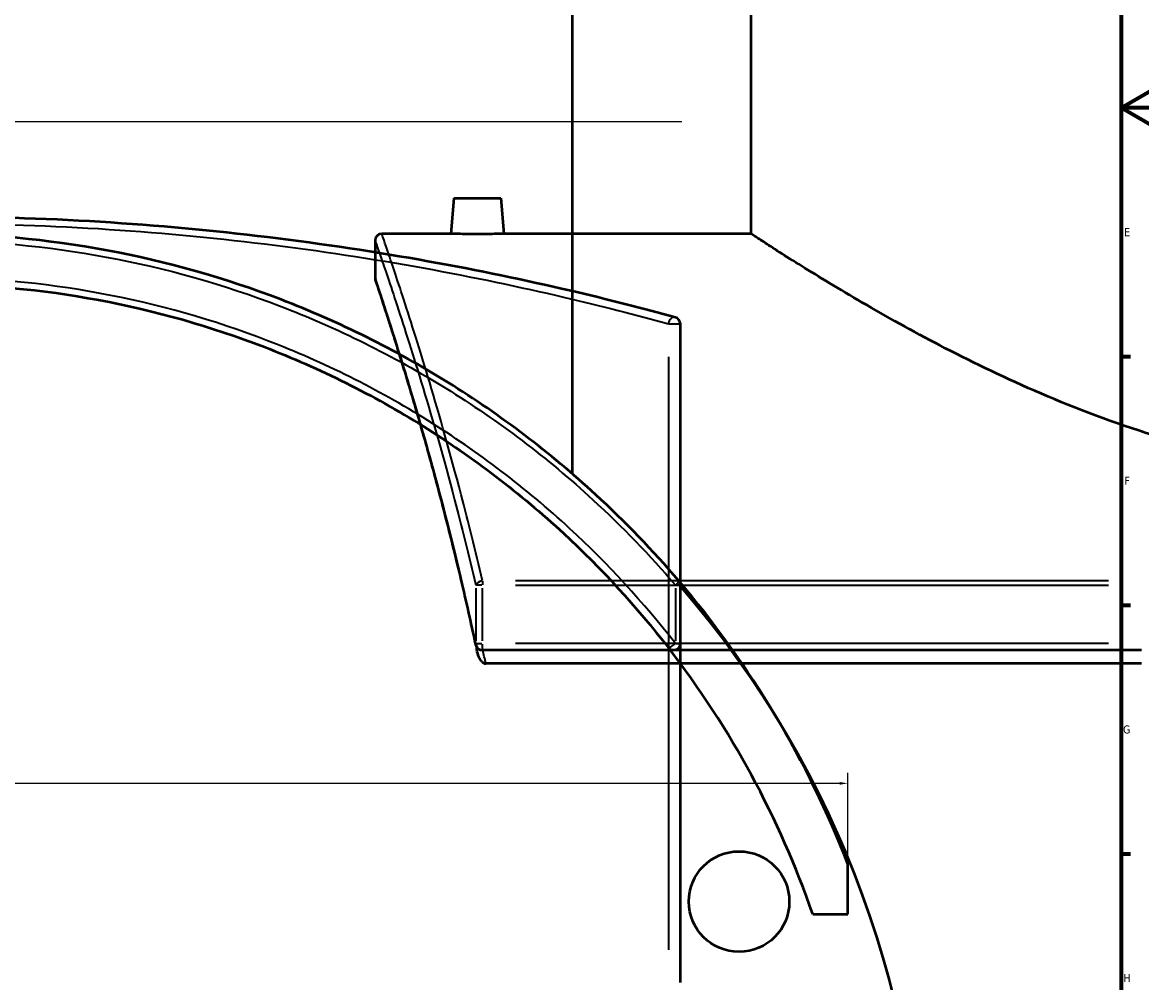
# Model space of a CAD drawing. Header units: millimetres. Extents: x -674 to 1221, y -345 to 1001.
# Tile 6 of 11: x 493 to 827, y 36 to 323. Entities that reach past the tile are written whole.
import ezdxf

# ---------------------------------------------------------------- set-up
doc = ezdxf.new("R2010")
doc.units = ezdxf.units.MM
for name, color, linetype, lineweight in [('Border (ANSI)', 7, 'Continuous', 70), ('Dimension (ANSI)', 7, 'Continuous', 25), ('Sketch Geometry (ANSI)', 7, 'Continuous', 25), ('Visible (ANSI)', 7, 'Continuous', 50), ('Visible Narrow (ANSI)', 7, 'Continuous', 35)]:
    doc.layers.add(name, color=color, linetype=linetype, lineweight=lineweight)
doc.styles.add('Note Text (ANSI)', font='tahoma.ttf')
doc.dimstyles.new('Default - mm (ANSI)', dxfattribs={"dimtxt": 2.4, "dimasz": 2.5, "dimexe": 3.175, "dimexo": 1.6002, "dimgap": 0.8, "dimtad": 0, "dimtoh": 1, "dimdec": 0, "dimrnd": 1e-08, "dimzin": 4, "dimdsep": 46, "dimtxsty": 'Note Text (ANSI)', "dimcen": 0.09, "dimdle": 10, "dimclrd": 256, "dimclre": 256, "dimclrt": 5, "dimadec": 1, "dimazin": 1, "dimtfac": 1.27, "dimtofl": 0, "dimtmove": 0, "dimatfit": 3, "dimfxl": 1, "dimtolj": 1, "dimtzin": 4, "dimlwd": -1, "dimlwe": -1, "dimarcsym": 0})

# ---------------------------------------------------------------- blocks, each defined once
blk = doc.blocks.new('Borders Default Border')
at = {"layer": 'Border (ANSI)'}
for p, q in [((821, 222.75), (823.8, 222.75)), ((821, 148.5), (823.8, 148.5)), ((821, 74.25), (823.8, 74.25))]:
    blk.add_line(p, q, dxfattribs=at)
at = {"layer": 'Border (ANSI)', "flags": 128}
for points in [[(20, 20), (20, 574), (821, 574), (821, 20), (20, 20)], [(841, 297), (821, 297), (831, 302.77), (831, 291.23), (821, 297)]]:
    blk.add_lwpolyline(points, dxfattribs=at)
at = {"layer": 'Border (ANSI)', "color": 5, "true_color": 0x0000ff, "char_height": 2.4, "attachment_point": 7, "style": 'Note Text (ANSI)'}
for s, insert in [('E', (821.91, 258.68)), ('F', (821.98, 184.43)), ('G', (821.6, 110.13)), ('H', (821.73, 35.93))]:
    blk.add_mtext(s, dxfattribs=dict(at, insert=insert))
blk = doc.blocks.new('*D6')
at = {"layer": 'Defpoints', "color": 0, "transparency": 16777216}
for p in [(240.95, 137.02), (739.48, 95.28), (739.48, 71.17)]:
    blk.add_point(p, dxfattribs=at)
at = {"layer": 'Dimension (ANSI)', "transparency": 16777216}
for p, q in [((240.95, 135.41), (240.95, 92.11)), ((739.48, 72.77), (739.48, 98.46)), ((243.45, 95.28), (396.76, 95.28)), ((736.98, 95.28), (403.56, 95.28))]:
    blk.add_line(p, q, dxfattribs=at)
for points in [[(243.45, 95.7), (243.45, 94.86), (240.95, 95.28)], [(736.98, 95.7), (736.98, 94.86), (739.48, 95.28)]]:
    blk.add_solid(points, dxfattribs=at)
at = {"layer": 'Dimension (ANSI)', "color": 5, "transparency": 16777216, "insert": (397.56, 96.53), "char_height": 2.4, "attachment_point": 1, "style": 'Note Text (ANSI)'}
blk.add_mtext('\\A1;499', dxfattribs=at)

msp = doc.modelspace()

# ---------------------------------------------------------------- linework, layer by layer
at = {"layer": 'Sketch Geometry (ANSI)'}
msp.add_line((270.13, 292.9), (689.93, 292.9), dxfattribs=at)
at = {"layer": 'Visible (ANSI)'}
for p, q in [((657.28, 187.68), (657.28, 429.4)), ((710.58, 259.4), (710.58, 429.4)), ((621.88, 270), (620.95, 259.4)), ((621.88, 270), (635.88, 270)), ((635.88, 270), (636.8, 259.4)), ((598.38, 257.4), (598.38, 246.4)), ((620.95, 259.4), (600.38, 259.4)), ((710.58, 259.4), (636.8, 259.4)), ((689.48, 35.77), (689.48, 232.5)), ((689.48, 137.02), (689.48, 154.46)), ((827.13, 135.02), (630.4, 135.02)), ((827.13, 131.06), (631.4, 131.06)), ((739.48, 56.17), (739.48, 71.17)), ((729.02, 56.17), (739.48, 56.17))]:
    msp.add_line(p, q, dxfattribs=at)
msp.add_circle((707, 59.97), 15, dxfattribs=at)
for centre, radius, start, end in [((600.38, 257.4), 2, 90, 180), ((600.38, 246.4), 2, 180, 198.4927), ((687.48, 232.5), 2, 0, 74.664), ((464.48, -35.6), 295, 21.2191, 40.4394), ((687.48, 154.46), 2, 0, 40.4394), ((464.48, -40.48), 297.5, 319.1393, 40.8607), ((687.48, 137.02), 2, 217.7415, 0), ((630.4, 137.02), 2, 191.9847, 270), ((464.48, -35.6), 280, 19.1324, 37.7415)]:
    msp.add_arc(centre, radius, start, end, dxfattribs=at)
for points, knots in [([(688.01, 234.42), (678.45, 237.05), (667.88, 239.76), (643.4, 245.47), (629.23, 248.45), (599.03, 253.88), (583.01, 256.34), (550.19, 260.32), (533.44, 261.88), (499.29, 263.98), (481.89, 264.52), (464.48, 264.52), (447.08, 264.52), (429.68, 263.98), (395.52, 261.88), (378.78, 260.32), (345.96, 256.34), (329.93, 253.88), (299.74, 248.45), (285.56, 245.47), (261.08, 239.76), (250.51, 237.05), (240.95, 234.42)], [9.511002, 9.511002, 9.511002, 9.511002, 14.249417, 14.249417, 19.637258, 19.637258, 25.025104, 25.025104, 30.233405, 30.233405, 35.441712, 35.441712, 35.441712, 40.650018, 40.650018, 45.858319, 45.858319, 51.246165, 51.246165, 56.634006, 56.634006, 61.372428, 61.372428, 61.372428, 61.372428]), ([(689.01, 155.75), (681.28, 164.81), (673.02, 173.4), (650.67, 193.97), (635.9, 205.2), (604.43, 224.75), (587.73, 233.07), (553.58, 246.2), (536.16, 251.13), (500.66, 257.73), (482.57, 259.4), (464.48, 259.4), (446.39, 259.4), (428.3, 257.73), (392.8, 251.13), (375.39, 246.2), (341.23, 233.07), (324.54, 224.75), (293.07, 205.2), (278.29, 193.97), (255.77, 173.24), (247.34, 164.46), (239.48, 155.19)], [-59.235045, -59.235045, -59.235045, -59.235045, -55.632136, -55.632136, -50.043955, -50.043955, -44.455769, -44.455769, -39.065732, -39.065732, -33.67569, -33.67569, -33.67569, -28.285648, -28.285648, -22.895611, -22.895611, -17.307426, -17.307426, -11.719245, -11.719245, -8.041914, -8.041914, -8.041914, -8.041914]), ([(628.88, 259.3), (627.88, 259.3), (626.82, 259.3), (624.86, 259.32), (623.97, 259.34), (622.57, 259.36), (621.96, 259.38), (621.15, 259.4), (620.95, 259.4), (620.95, 259.4)], [0, 0, 0, 0, 0.298845, 0.298845, 0.597691, 0.597691, 0.896456, 0.896456, 1.195221, 1.195221, 1.195221, 1.195221]), ([(636.8, 259.4), (636.8, 259.4), (636.61, 259.4), (635.8, 259.38), (635.19, 259.36), (633.78, 259.34), (632.89, 259.32), (630.93, 259.3), (629.87, 259.3), (628.88, 259.3)], [3.585664, 3.585664, 3.585664, 3.585664, 3.884429, 3.884429, 4.183194, 4.183194, 4.482039, 4.482039, 4.780885, 4.780885, 4.780885, 4.780885]), ([(903.38, 187.68), (897.05, 187.68), (890.68, 187.95), (877.93, 189.04), (871.57, 189.85), (858.95, 191.97), (852.7, 193.28), (840.41, 196.31), (834.38, 198.03), (816.72, 203.65), (805.54, 208), (784.89, 217), (775.44, 221.64), (758.74, 230.34), (750.87, 234.74), (736.85, 242.88), (730.7, 246.63), (723.22, 251.29), (721.01, 252.69), (717.21, 255.1), (715.62, 256.13), (713.08, 257.77), (712.14, 258.39), (710.88, 259.2), (710.58, 259.4), (710.58, 259.4)], [0, 0, 0, 0, 1.89666, 1.89666, 3.793319, 3.793319, 5.689979, 5.689979, 7.586638, 7.586638, 11.379957, 11.379957, 15.173276, 15.173276, 18.928959, 18.928959, 22.684641, 22.684641, 24.562482, 24.562482, 26.440323, 26.440323, 28.318164, 28.318164, 30.196005, 30.196005, 30.196005, 30.196005]), ([(239.48, 131.06), (249.87, 145.08), (261.55, 158.11), (287.25, 181.89), (301.29, 192.61), (331.2, 211.28), (347.08, 219.22), (379.58, 231.77), (396.18, 236.49), (430.01, 242.8), (447.25, 244.4), (464.48, 244.4), (481.72, 244.4), (498.96, 242.8), (532.79, 236.49), (549.38, 231.77), (581.89, 219.22), (597.76, 211.28), (627.67, 192.61), (641.71, 181.89), (665.96, 159.45), (676.43, 148.02), (685.9, 135.79)], [-61.978212, -61.978212, -61.978212, -61.978212, -56.634006, -56.634006, -51.246165, -51.246165, -45.858319, -45.858319, -40.650018, -40.650018, -35.441712, -35.441712, -35.441712, -30.233405, -30.233405, -25.025104, -25.025104, -19.637258, -19.637258, -14.249417, -14.249417, -9.511002, -9.511002, -9.511002, -9.511002]), ([(628.44, 136.6), (627.73, 139.96), (627.01, 143.27), (625.56, 149.75), (624.83, 152.92), (623.37, 159.15), (622.63, 162.19), (621.17, 168.15), (620.44, 171.06), (618.99, 176.73), (618.27, 179.5), (616.84, 184.88), (616.14, 187.5), (614.75, 192.59), (614.06, 195.05), (612.71, 199.83), (612.05, 202.14), (610.76, 206.59), (610.13, 208.74), (608.91, 212.86), (608.32, 214.84), (607.17, 218.62), (606.62, 220.42), (605.55, 223.86), (605.05, 225.49), (604.08, 228.56), (603.62, 230.01), (602.75, 232.72), (602.35, 233.98), (601.59, 236.32), (601.24, 237.4), (600.6, 239.36), (600.31, 240.24), (599.79, 241.81), (599.57, 242.5), (599.07, 243.99), (598.85, 244.65), (598.55, 245.55), (598.48, 245.77), (598.48, 245.77)], [9.511002, 9.511002, 9.511002, 9.511002, 10.807538, 10.807538, 12.104073, 12.104073, 13.400609, 13.400609, 14.697144, 14.697144, 15.99368, 15.99368, 17.290215, 17.290215, 18.586751, 18.586751, 19.883286, 19.883286, 21.179821, 21.179821, 22.476357, 22.476357, 23.772892, 23.772892, 25.069428, 25.069428, 26.365963, 26.365963, 27.662499, 27.662499, 28.959034, 28.959034, 30.25557, 30.25557, 31.552105, 31.552105, 33.496908, 33.496908, 35.441712, 35.441712, 35.441712, 35.441712]), ([(630.4, 131.45), (630.25, 131.57), (630.11, 131.72), (629.77, 132.19), (629.55, 132.61), (629.11, 133.7), (628.91, 134.38), (628.76, 135.12)], [-0.7761953, -0.7761953, -0.7761953, -0.7761953, -0.6700053, -0.6700053, -0.4558753, -0.4558753, -0.2043396, -0.2043396, -0.2043396, -0.2043396]), ([(630.4, 131.45), (630.51, 131.36), (630.62, 131.29), (630.84, 131.18), (630.95, 131.13), (631.18, 131.08), (631.29, 131.06), (631.4, 131.06)], [0.4292859, 0.4292859, 0.4292859, 0.4292859, 0.4833639, 0.4833639, 0.5347093, 0.5347093, 0.5827296, 0.5827296, 0.5827296, 0.5827296])]:
    msp.add_open_spline(points, degree=3, knots=knots, dxfattribs=at)
msp.add_open_spline([(628.44, 136.6), (628.55, 136.11), (628.65, 135.62), (628.76, 135.12)], degree=3, dxfattribs=at)
at = {"layer": 'Visible Narrow (ANSI)'}
for p, q in [((686.07, 232.5), (689.47, 232.5)), ((685.9, 222.66), (685.9, 45.61)), ((630.27, 154.46), (628.51, 154.46)), ((630.4, 155.7), (630.4, 154.53)), ((817.29, 155.75), (640.24, 155.75)), ((640.24, 154.46), (817.29, 154.46)), ((689.48, 154.46), (688.14, 154.46)), ((628.47, 153.58), (628.47, 137.89)), ((630.4, 137.89), (630.4, 153.58)), ((688.01, 153.58), (688.01, 137.89)), ((628.51, 137.02), (630.27, 137.02)), ((817.29, 137.02), (640.24, 137.02)), ((688.14, 137.02), (689.48, 137.02)), ((630.4, 135.02), (630.4, 136.86))]:
    msp.add_line(p, q, dxfattribs=at)
for centre, major_axis, ratio, start_param, end_param in [((687.48, 232.5), (0.53, 1.93), 0.779869, 0.089075, 1.692422), ((630.4, 154.46), (-1.95, -0.46), 0.638618, 4.632627, 5.863934), ((687.48, 154.46), (1.52, 1.3), 0.175137, 4.983472, 6.214779), ((630.4, 137.02), (-1.96, -0.42), 0.603654, 5.961945, 6.266278), ((687.48, 137.02), (-1.58, -1.22), 0.165549, 0.089075, 1.692422)]:
    msp.add_ellipse(centre, major_axis=major_axis, ratio=ratio, start_param=start_param, end_param=end_param, dxfattribs=at)
for points, knots in [([(239.48, 231.5), (249.87, 234.42), (261.55, 237.48), (287.25, 243.52), (301.29, 246.49), (331.2, 251.91), (347.08, 254.36), (379.58, 258.33), (396.18, 259.88), (430.01, 261.98), (447.25, 262.52), (464.48, 262.52), (481.72, 262.52), (498.96, 261.98), (532.79, 259.88), (549.38, 258.33), (581.89, 254.36), (597.76, 251.91), (627.67, 246.49), (641.71, 243.52), (665.96, 237.82), (676.43, 235.11), (685.9, 232.5)], [-61.978212, -61.978212, -61.978212, -61.978212, -56.634006, -56.634006, -51.246165, -51.246165, -45.858319, -45.858319, -40.650018, -40.650018, -35.441712, -35.441712, -35.441712, -30.233405, -30.233405, -25.025104, -25.025104, -19.637258, -19.637258, -14.249417, -14.249417, -9.511002, -9.511002, -9.511002, -9.511002]), ([(240.95, 154.46), (248.64, 163.45), (256.87, 171.98), (279.12, 192.41), (293.83, 203.57), (325.16, 222.99), (341.78, 231.25), (375.78, 244.29), (393.12, 249.19), (428.46, 255.74), (446.47, 257.4), (464.48, 257.4), (482.49, 257.4), (500.5, 255.74), (535.85, 249.19), (553.18, 244.29), (587.19, 231.25), (603.81, 222.99), (635.14, 203.57), (649.85, 192.41), (672.09, 171.98), (680.32, 163.45), (688.01, 154.46)], [8.116335, 8.116335, 8.116335, 8.116335, 11.719245, 11.719245, 17.307426, 17.307426, 22.895611, 22.895611, 28.285648, 28.285648, 33.67569, 33.67569, 33.67569, 39.065732, 39.065732, 44.455769, 44.455769, 50.043955, 50.043955, 55.632136, 55.632136, 59.235045, 59.235045, 59.235045, 59.235045]), ([(598.38, 257.4), (598.38, 257.4), (598.96, 255.74), (601.21, 249.19), (602.88, 244.29), (607.15, 231.25), (609.79, 222.99), (615.63, 203.57), (618.84, 192.41), (624.22, 171.98), (626.36, 163.45), (628.47, 154.46)], [33.67569, 33.67569, 33.67569, 33.67569, 39.065732, 39.065732, 44.455769, 44.455769, 50.043955, 50.043955, 55.632136, 55.632136, 59.235045, 59.235045, 59.235045, 59.235045]), ([(630.4, 155.75), (628.3, 164.81), (626.16, 173.4), (620.79, 193.97), (617.59, 205.2), (611.76, 224.75), (609.13, 233.07), (604.86, 246.2), (603.2, 251.13), (600.96, 257.73), (600.38, 259.4), (600.38, 259.4)], [-59.235045, -59.235045, -59.235045, -59.235045, -55.632136, -55.632136, -50.043955, -50.043955, -44.455769, -44.455769, -39.065732, -39.065732, -33.67569, -33.67569, -33.67569, -33.67569]), ([(688.01, 137.02), (678.45, 149.33), (667.88, 160.85), (643.4, 183.44), (629.23, 194.24), (599.03, 213.04), (583.01, 221.04), (550.19, 233.68), (533.44, 238.43), (499.29, 244.79), (481.89, 246.4), (464.48, 246.4), (447.08, 246.4), (429.68, 244.79), (395.52, 238.43), (378.78, 233.68), (345.96, 221.04), (329.93, 213.04), (299.74, 194.24), (285.56, 183.44), (261.08, 160.85), (250.51, 149.33), (240.95, 137.02)], [9.511002, 9.511002, 9.511002, 9.511002, 14.249417, 14.249417, 19.637258, 19.637258, 25.025104, 25.025104, 30.233405, 30.233405, 35.441712, 35.441712, 35.441712, 40.650018, 40.650018, 45.858319, 45.858319, 51.246165, 51.246165, 56.634006, 56.634006, 61.372428, 61.372428, 61.372428, 61.372428]), ([(628.47, 137.02), (625.85, 149.33), (623.13, 160.85), (617.42, 183.44), (614.45, 194.24), (609.01, 213.04), (606.56, 221.04), (602.58, 233.68), (601.02, 238.43), (598.92, 244.79), (598.38, 246.4), (598.38, 246.4)], [9.511002, 9.511002, 9.511002, 9.511002, 14.249417, 14.249417, 19.637258, 19.637258, 25.025104, 25.025104, 30.233405, 30.233405, 35.441712, 35.441712, 35.441712, 35.441712])]:
    msp.add_open_spline(points, degree=3, knots=knots, dxfattribs=at)
msp.add_open_spline([(631.4, 131.06), (631.12, 132.39), (630.84, 133.71), (630.57, 135.01)], degree=3, dxfattribs=at)

# ---------------------------------------------------------------- block references
msp.add_blockref('Borders Default Border', (0, 0))

# ---------------------------------------------------------------- dimensions: what is measured, and where the dimension line sits
at = {"layer": 'Dimension (ANSI)'}
dim = msp.add_linear_dim(base=(739.48, 95.28), p1=(240.95, 137.02), p2=(739.48, 71.17), angle=180, dimstyle='Default - mm (ANSI)', override={"dimgap": 0.8, "dimtoh": 0, "dimdec": 0, "dimtol": 0, "dimlim": 0, "dimtp": 0, "dimtm": 0, "dimtdec": 2, "dimatfit": 1}, dxfattribs=at)
dim.commit()
dim.dimension.update_dxf_attribs({"geometry": '*D6', "text_midpoint": (400.16, 95.28), "dimtype": 160})

doc.saveas('drawing.dxf')
